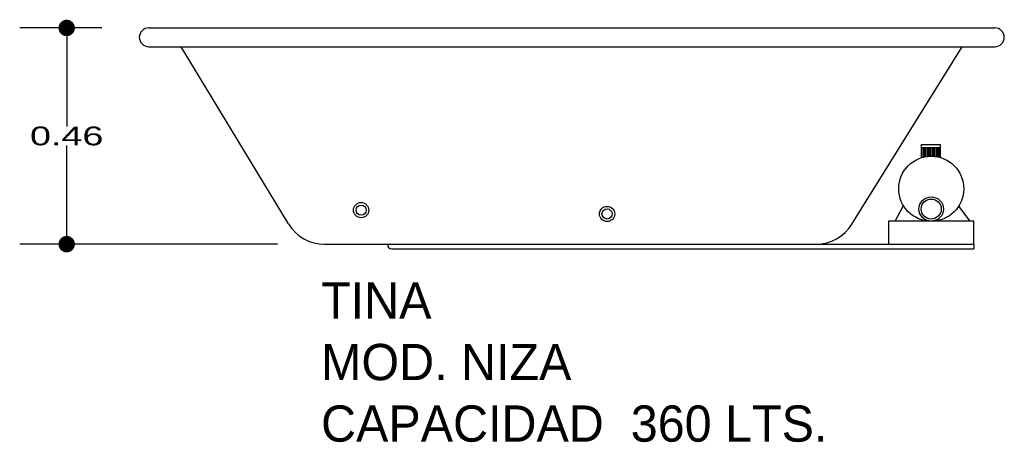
# Model space of a CAD drawing. Header units: millimetres. Extents: x 166.06 to 168.16, y 140.53 to 141.43.
import ezdxf

# ---------------------------------------------------------------- set-up
doc = ezdxf.new("R2010")
doc.units = ezdxf.units.MM
for name, color, linetype in [('cotas', 3, 'Continuous'), ('limies2', 2, 'Continuous'), ('limites', 1, 'Continuous')]:
    doc.layers.add(name, color=color, linetype=linetype)
doc.styles.add('77', font='txt')
doc.styles.add('style1', font='ABALC.TTF', dxfattribs={"width": 1.5})
doc.dimstyles.new('cotas1', dxfattribs={"dimtxt": 0.04, "dimasz": 0.035, "dimexe": 0.1, "dimexo": 0.1, "dimgap": 0, "dimtad": 0, "dimtih": 1, "dimtoh": 1, "dimzin": 1, "dimdsep": 46, "dimtxsty": 'style1', "dimblk": 'DOT', "dimcen": 0.2, "dimadec": 0, "dimazin": 0, "dimtm": 1e-09, "dimtfac": 1, "dimtix": 1, "dimtmove": 0, "dimatfit": 3, "dimfxl": 0, "dimarcsym": 0})

# ---------------------------------------------------------------- blocks, each defined once
blk = doc.blocks.new('_Dot')
at = {"layer": 'limies2', "color": 0, "lineweight": -2}
blk.add_line((-0.5, 0), (-1, 0), dxfattribs=at)
at = {"layer": 'limies2', "color": 0, "const_width": 0.5}
blk.add_lwpolyline([(-0.25, 0, 1), (0.25, 0, 1)], format="xyb", close=True, dxfattribs=at)
blk = doc.blocks.new('*D1')
at = {"layer": 'cotas', "color": 0, "lineweight": -2}
for p, q in [((166.2361, 141.4106), (166.0617, 141.4106)), ((166.1617, 141.3756), (166.1617, 141.2009)), ((166.1617, 140.9856), (166.1617, 141.1603)), ((166.6102, 140.9506), (166.0617, 140.9506))]:
    blk.add_line(p, q, dxfattribs=at)
at = {"layer": 'Defpoints', "color": 0}
for p in [(166.1617, 141.4106), (166.3361, 141.4106), (166.7102, 140.9506)]:
    blk.add_point(p, dxfattribs=at)
at = {"layer": 'cotas', "color": 0, "lineweight": -2, "xscale": 0.035, "yscale": 0.035, "zscale": 0.035}
for p, rotation in [((166.1617, 141.4106), 90), ((166.1617, 140.9506), 270)]:
    blk.add_blockref('_Dot', p, dxfattribs=dict(at, rotation=rotation))
at = {"layer": 'cotas', "color": 0, "insert": (166.1617, 141.1806), "char_height": 0.04, "attachment_point": 5, "style": 'style1'}
blk.add_mtext('0.46', dxfattribs=at)

msp = doc.modelspace()

# ---------------------------------------------------------------- hatches: boundary and pattern name
at = {"layer": 'limites'}
h = msp.add_hatch(dxfattribs=at)
h.set_pattern_fill('LINE', color=256, scale=0.000968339, angle=90, style=0)
h.set_pattern_definition([(90, (-24.7919937, -61.330336), (-0.003074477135, 2e-19), [])])
h.paths.add_polyline_path([(168.0199, 141.135), (168.0199, 141.1561), (167.98, 141.1561), (167.98, 141.1346, -0.14758)])

# ---------------------------------------------------------------- linework, layer by layer
at = {"layer": 'limies2'}
for p, q in [((166.3361, 141.4106), (168.1361, 141.4106)), ((166.3361, 141.3706), (168.1361, 141.3706)), ((166.6332, 140.994), (166.4051, 141.3706)), ((167.8321, 140.9932), (168.0664, 141.3706)), ((166.7102, 140.9506), (167.7556, 140.9506)), ((166.8525, 140.9406), (167.7556, 140.9406)), ((167.7556, 140.9506), (168.0916, 140.9506)), ((167.7556, 140.9406), (168.0916, 140.9406)), ((168.0916, 140.9506), (168.0916, 140.9406))]:
    msp.add_line(p, q, dxfattribs=at)
for centre, radius in [((166.7879, 141.0231), 0.0162), ((166.7879, 141.0231), 0.0108), ((167.3111, 141.0149), 0.0162), ((167.3111, 141.0149), 0.0108)]:
    msp.add_circle(centre, radius, dxfattribs=at)
for centre, radius, start, end in [((166.3361, 141.3906), 0.02, 90, 270), ((168.1361, 141.3906), 0.02, 270, 90), ((166.7102, 141.0406), 0.09, 211.208, 270), ((167.7556, 141.0406), 0.09, 270, 328.1755), ((166.8525, 140.9486), 0.008, 180, 270)]:
    msp.add_arc(centre, radius, start, end, dxfattribs=at)
at = {"layer": 'limites'}
for p, q in [((167.98, 141.1628), (168.0199, 141.1628)), ((167.98, 141.1342), (167.98, 141.1628)), ((167.98, 141.1561), (168.0199, 141.1561)), ((168.0199, 141.1628), (168.0199, 141.1342)), ((167.9241, 140.9995), (167.9416, 141.0327)), ((168.059, 141.0315), (168.0825, 140.9995))]:
    msp.add_line(p, q, dxfattribs=at)
msp.add_lwpolyline([(167.9097, 140.9506), (168.0916, 140.9506), (168.0916, 140.9995), (167.9097, 140.9995)], close=True, dxfattribs=at)
for centre, radius in [((168.0007, 141.0686), 0.0692), ((168.0006, 141.0254), 0.026), ((168.0006, 141.0254), 0.0213)]:
    msp.add_circle(centre, radius, dxfattribs=at)

# ---------------------------------------------------------------- texts
at = {"layer": 'limies2', "style": '77'}
for s, height, p in [('TINA', 0.07708, (166.7028, 140.7923)), ('MOD. NIZA', 0.07708, (166.7028, 140.6614)), ('CAPACIDAD  360 LTS.', 0.077085, (166.7028, 140.5305))]:
    msp.add_text(s, height=height, dxfattribs=at).set_placement(p)

# ---------------------------------------------------------------- dimensions: what is measured, and where the dimension line sits
at = {"layer": 'cotas'}
dim = msp.add_linear_dim(base=(166.1617, 141.4106), p1=(166.7102, 140.9506), p2=(166.3361, 141.4106), angle=90, dimstyle='cotas1', dxfattribs=at)
dim.commit()
dim.dimension.update_dxf_attribs({"geometry": '*D1', "text_midpoint": (166.1617, 141.1806)})

doc.saveas('drawing.dxf')
